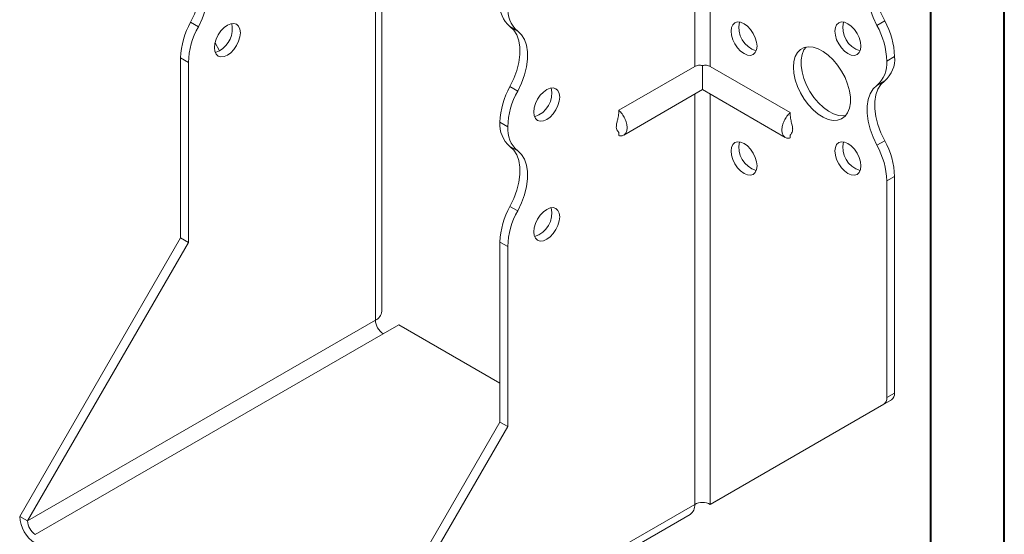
# Model space of a CAD drawing. Header units: millimetres. Extents: x 0 to 210, y 0 to 297.
# Tile 3 of 7: x 143 to 210, y 57 to 93. Entities that reach past the tile are written whole.
import ezdxf

# ---------------------------------------------------------------- set-up
doc = ezdxf.new("R2010")
doc.units = ezdxf.units.MM

msp = doc.modelspace()

# ---------------------------------------------------------------- linework, layer by layer
at = {"color": 7, "linetype": 'Continuous', "lineweight": 40}
for p, q in [((210.079, 0.215), (210.079, 297.215)), ((205.079, 5.215), (205.079, 292.215))]:
    msp.add_line(p, q, dxfattribs=at)
at = {"color": 7, "linetype": 'Continuous', "lineweight": 15}
for p, q in [((167.254, 72.052), (167.254, 99.916)), ((167.693, 72.664), (167.693, 100.529)), ((188.997, 95.627), (188.997, 89.351)), ((190.058, 89.351), (190.058, 95.627)), ((154.671, 92.366), (155.201, 92.06)), ((176.945, 91.756), (176.414, 92.062)), ((201.404, 92.143), (201.934, 92.449)), ((156.646, 90.424), (156.335, 90.963)), ((154.526, 89.629), (153.996, 89.935)), ((153.996, 77.667), (153.996, 89.935)), ((202.609, 90.019), (202.079, 89.713)), ((202.079, 89.712), (202.609, 90.018)), ((202.609, 90.019), (202.609, 90.018)), ((154.526, 77.36), (154.526, 89.629)), ((188.997, 89.351), (183.825, 86.365)), ((189.528, 89.405), (189.528, 87.768)), ((190.058, 89.351), (195.503, 86.208)), ((202.079, 89.713), (202.079, 89.712)), ((176.414, 87.979), (176.945, 87.673)), ((201.934, 88.368), (201.404, 88.061)), ((184.163, 84.67), (189.528, 87.768)), ((188.997, 87.461), (188.997, 59.5)), ((189.528, 87.768), (195.165, 84.513)), ((190.058, 59.5), (190.058, 87.461)), ((176.27, 85.243), (175.739, 85.549)), ((175.739, 85.548), (175.739, 85.549)), ((175.739, 85.548), (176.27, 85.242)), ((176.27, 85.242), (176.27, 85.243)), ((183.825, 84.86), (183.825, 84.637)), ((195.503, 84.697), (195.503, 84.479)), ((176.945, 83.591), (176.414, 83.897)), ((201.404, 83.978), (201.934, 84.284)), ((202.609, 81.854), (202.079, 81.548)), ((202.609, 81.854), (202.609, 67.086)), ((202.079, 81.548), (202.079, 66.779)), ((176.414, 79.814), (176.945, 79.508)), ((143.036, 58.683), (153.996, 77.667)), ((143.566, 58.377), (154.526, 77.36)), ((154.526, 77.36), (153.996, 77.667)), ((176.27, 77.077), (175.739, 77.383)), ((175.739, 65.114), (175.739, 77.383)), ((176.27, 64.808), (176.27, 77.077)), ((167.254, 72.052), (143.566, 58.377)), ((167.784, 71.133), (168.845, 71.746)), ((175.739, 67.766), (168.845, 71.746)), ((144.096, 57.458), (167.784, 71.133)), ((202.079, 66.779), (202.609, 67.086)), ((190.588, 59.806), (202.402, 66.628)), ((202.402, 66.628), (201.872, 66.322)), ((190.058, 59.5), (201.872, 66.322)), ((164.779, 46.131), (175.739, 65.114)), ((175.739, 65.114), (176.27, 64.808)), ((165.309, 45.825), (176.27, 64.808)), ((190.058, 59.5), (190.588, 59.806)), ((165.309, 45.825), (188.997, 59.5)), ((188.997, 59.5), (188.997, 59.499)), ((143.566, 58.377), (143.036, 58.683)), ((164.999, 45.138), (188.687, 58.813))]:
    msp.add_line(p, q, dxfattribs=at)
at = {"color": 7, "linetype": 'Continuous', "lineweight": 15, "flags": 128}
for points in [[(154.671, 96.449), (154.93, 96.204), (155.131, 95.881), (155.268, 95.49), (155.338, 95.041), (155.338, 94.545), (155.268, 94.015), (155.131, 93.466), (154.93, 92.911), (154.671, 92.366)], [(155.201, 92.06), (155.461, 92.605), (155.662, 93.16), (155.799, 93.709), (155.868, 94.238), (155.868, 94.734), (155.799, 95.184), (155.662, 95.575), (155.461, 95.898), (155.201, 96.143)], [(201.404, 92.143), (201.144, 92.689), (200.943, 93.243), (200.806, 93.792), (200.737, 94.322), (200.737, 94.818), (200.806, 95.268), (200.943, 95.659), (201.144, 95.981), (201.404, 96.227)], [(201.934, 96.533), (201.675, 96.287), (201.474, 95.965), (201.337, 95.574), (201.267, 95.124), (201.267, 94.628), (201.337, 94.098), (201.474, 93.549), (201.675, 92.995), (201.934, 92.449)], [(157.178, 92.16), (156.949, 91.993), (156.736, 91.768), (156.553, 91.5), (156.412, 91.208), (156.324, 90.911), (156.294, 90.629), (156.324, 90.382), (156.412, 90.187), (156.553, 90.057), (156.736, 90), (156.949, 90.021), (157.178, 90.119), (157.406, 90.286), (157.62, 90.511), (157.803, 90.778), (157.943, 91.071), (158.031, 91.368), (158.062, 91.65), (158.031, 91.896), (157.943, 92.092), (157.803, 92.222), (157.62, 92.278), (157.406, 92.257), (157.178, 92.16)], [(176.414, 87.979), (176.674, 88.524), (176.875, 89.079), (177.012, 89.628), (177.081, 90.158), (177.081, 90.654), (177.012, 91.103), (176.875, 91.494), (176.674, 91.817), (176.414, 92.062)], [(191.472, 91.753), (191.502, 92), (191.591, 92.195), (191.731, 92.325), (191.914, 92.382), (192.127, 92.361), (192.356, 92.263), (192.585, 92.097), (192.798, 91.872), (192.981, 91.604), (193.122, 91.311), (193.21, 91.014), (193.24, 90.732), (193.21, 90.486), (193.122, 90.291), (192.981, 90.16), (192.798, 90.104), (192.585, 90.125), (192.356, 90.222), (192.127, 90.389), (191.914, 90.614), (191.731, 90.882), (191.591, 91.174), (191.502, 91.471), (191.472, 91.753)], [(198.543, 91.754), (198.574, 92), (198.662, 92.196), (198.802, 92.326), (198.985, 92.382), (199.199, 92.361), (199.427, 92.264), (199.656, 92.097), (199.869, 91.872), (200.052, 91.604), (200.193, 91.312), (200.281, 91.015), (200.311, 90.733), (200.281, 90.486), (200.193, 90.291), (200.052, 90.161), (199.869, 90.104), (199.656, 90.125), (199.427, 90.223), (199.199, 90.39), (198.985, 90.615), (198.802, 90.882), (198.662, 91.175), (198.574, 91.472), (198.543, 91.754)], [(176.945, 87.673), (177.204, 88.218), (177.405, 88.773), (177.542, 89.322), (177.611, 89.851), (177.611, 90.348), (177.542, 90.797), (177.405, 91.188), (177.204, 91.511), (176.945, 91.756)], [(195.715, 89.304), (195.746, 89.687), (195.839, 90.021), (195.99, 90.297), (196.195, 90.504), (196.447, 90.637), (196.738, 90.691), (197.059, 90.664), (197.398, 90.557), (197.747, 90.374), (198.092, 90.121), (198.424, 89.805), (198.731, 89.437), (199.003, 89.028), (199.233, 88.593), (199.411, 88.144), (199.534, 87.696), (199.596, 87.264), (199.596, 86.862), (199.534, 86.502), (199.411, 86.196), (199.233, 85.953), (199.003, 85.782), (198.731, 85.689), (198.424, 85.675), (198.092, 85.742), (197.747, 85.888), (197.398, 86.107), (197.059, 86.393), (196.738, 86.736), (196.447, 87.126), (196.195, 87.549), (195.99, 87.993), (195.839, 88.443), (195.746, 88.885), (195.715, 89.304)], [(196.576, 90.671), (196.438, 90.473), (196.315, 90.167), (196.253, 89.807), (196.253, 89.404), (196.315, 88.972), (196.438, 88.524), (196.617, 88.076), (196.846, 87.64), (197.119, 87.232), (197.426, 86.864), (197.757, 86.548), (198.103, 86.295), (198.451, 86.112), (198.791, 86.005), (199.111, 85.978), (199.274, 85.997)], [(156.647, 90.425), (156.419, 90.328), (156.347, 90.312)], [(178.921, 87.773), (178.692, 87.606), (178.479, 87.381), (178.296, 87.113), (178.156, 86.821), (178.067, 86.524), (178.037, 86.242), (178.067, 85.995), (178.156, 85.8), (178.296, 85.67), (178.479, 85.613), (178.692, 85.635), (178.921, 85.732), (179.15, 85.899), (179.363, 86.124), (179.546, 86.392), (179.687, 86.684), (179.775, 86.981), (179.805, 87.263), (179.775, 87.51), (179.687, 87.705), (179.546, 87.835), (179.363, 87.892), (179.15, 87.87), (178.921, 87.773)], [(201.404, 83.978), (201.144, 84.523), (200.943, 85.078), (200.806, 85.627), (200.737, 86.157), (200.737, 86.653), (200.806, 87.102), (200.943, 87.493), (201.144, 87.816), (201.404, 88.061)], [(201.934, 88.368), (201.675, 88.122), (201.474, 87.8), (201.337, 87.408), (201.267, 86.959), (201.267, 86.463), (201.337, 85.933), (201.474, 85.384), (201.675, 84.829), (201.934, 84.284)], [(176.414, 79.814), (176.674, 80.359), (176.875, 80.913), (177.012, 81.463), (177.081, 81.992), (177.081, 82.488), (177.012, 82.938), (176.875, 83.329), (176.674, 83.651), (176.414, 83.897)], [(191.472, 83.588), (191.502, 83.834), (191.591, 84.03), (191.731, 84.16), (191.914, 84.216), (192.127, 84.195), (192.356, 84.098), (192.585, 83.931), (192.798, 83.706), (192.981, 83.438), (193.122, 83.146), (193.21, 82.849), (193.24, 82.567), (193.21, 82.32), (193.122, 82.125), (192.981, 81.995), (192.798, 81.938), (192.585, 81.959), (192.356, 82.057), (192.127, 82.224), (191.914, 82.449), (191.731, 82.716), (191.591, 83.009), (191.502, 83.306), (191.472, 83.588)], [(198.543, 83.588), (198.574, 83.835), (198.662, 84.03), (198.802, 84.161), (198.985, 84.217), (199.199, 84.196), (199.427, 84.099), (199.656, 83.932), (199.869, 83.707), (200.052, 83.439), (200.193, 83.146), (200.281, 82.849), (200.311, 82.568), (200.281, 82.321), (200.193, 82.126), (200.052, 81.995), (199.869, 81.939), (199.656, 81.96), (199.427, 82.057), (199.199, 82.224), (198.985, 82.449), (198.802, 82.717), (198.662, 83.01), (198.574, 83.307), (198.543, 83.588)], [(176.945, 79.508), (177.204, 80.053), (177.405, 80.607), (177.542, 81.157), (177.611, 81.686), (177.611, 82.182), (177.542, 82.632), (177.405, 83.023), (177.204, 83.345), (176.945, 83.591)], [(178.921, 79.608), (178.692, 79.441), (178.479, 79.216), (178.296, 78.948), (178.156, 78.656), (178.067, 78.358), (178.037, 78.077), (178.067, 77.83), (178.156, 77.635), (178.296, 77.505), (178.479, 77.448), (178.692, 77.469), (178.921, 77.566), (179.15, 77.733), (179.363, 77.958), (179.546, 78.226), (179.687, 78.519), (179.775, 78.816), (179.805, 79.097), (179.775, 79.344), (179.687, 79.539), (179.546, 79.67), (179.363, 79.726), (179.15, 79.705), (178.921, 79.608)]]:
    msp.add_lwpolyline(points, dxfattribs=at)
at = {"color": 7, "linetype": 'Continuous', "lineweight": 15}
for centre, radius, start, end in [((177.691, 93.548), 1.959, 175.16254, 229.32327), ((178.221, 93.242), 1.959, 175.16254, 229.32327), ((159.305, 89.77), 5.312, 150.73691, 178.21768), ((159.835, 89.464), 5.312, 150.73691, 178.21768), ((155.776, 91.927), 1.737, 300.09623, 11.47264), ((193.655, 91.992), 1.645, 166.50195, 253.49268), ((200.726, 91.993), 1.645, 166.50195, 253.49268), ((196.773, 89.548), 5.308, 1.78273, 29.26742), ((197.303, 89.854), 5.308, 1.78273, 29.26742), ((200.658, 89.853), 1.959, 310.67673, 4.83746), ((200.127, 89.547), 1.959, 310.67673, 4.83746), ((181.045, 85.384), 5.308, 150.73258, 178.21727), ((177.623, 87.502), 1.645, 286.50732, 13.49805), ((181.575, 85.078), 5.308, 150.73258, 178.21727), ((177.692, 85.383), 1.96, 175.16429, 229.31203), ((178.223, 85.077), 1.96, 175.16429, 229.31203), ((193.655, 83.827), 1.645, 166.50195, 253.49268), ((200.726, 83.828), 1.645, 166.50195, 253.49268), ((196.773, 81.383), 5.308, 1.78273, 29.26742), ((197.303, 81.689), 5.308, 1.78273, 29.26742), ((181.048, 77.218), 5.312, 150.73691, 178.21768), ((181.579, 76.911), 5.312, 150.73691, 178.21768), ((177.623, 79.337), 1.645, 286.50732, 13.49805), ((166.943, 72.739), 0.754, 294.37466, 354.3052), ((168.405, 72.104), 1.153, 182.60548, 237.39452), ((202.109, 67.036), 0.503, 305.69804, 5.62038), ((201.578, 66.73), 0.503, 305.69804, 5.62038), ((188.262, 59.418), 0.739, 305.01333, 6.29885), ((189.528, 58.476), 1.153, 62.60967, 117.39033), ((145.338, 58.788), 2.305, 182.60548, 237.39452), ((144.717, 58.429), 1.153, 182.60548, 237.39452)]:
    msp.add_arc(centre, radius, start, end, dxfattribs=at)
for points, knots in [([(189.528, 89.405), (189.481, 89.42), (189.433, 89.429), (189.338, 89.437), (189.291, 89.436), (189.153, 89.42), (189.068, 89.392), (188.997, 89.351)], [0, 0, 0, 0, 0.25, 0.25, 0.5, 0.5, 1, 1, 1, 1]), ([(190.058, 89.351), (190.023, 89.371), (189.984, 89.389), (189.901, 89.415), (189.857, 89.425), (189.72, 89.441), (189.622, 89.434), (189.528, 89.405)], [0, 0, 0, 0, 0.25, 0.25, 0.5, 0.5, 1, 1, 1, 1]), ([(183.825, 86.161), (183.812, 86.044), (183.789, 85.845), (183.719, 85.606), (183.679, 85.428), (183.656, 85.275), (183.661, 85.142), (183.685, 85.053), (183.723, 84.972), (183.789, 84.908), (183.812, 84.864), (183.825, 84.84)], [0, 0, 0, 0, 0.183504, 0.31194, 0.386743, 0.467744, 0.560177, 0.6132, 0.6742, 0.824602, 1, 1, 1, 1]), ([(183.825, 84.637), (183.865, 84.626), (183.905, 84.621), (183.982, 84.618), (184.019, 84.621), (184.087, 84.636), (184.12, 84.647), (184.18, 84.679), (184.209, 84.7), (184.259, 84.748), (184.281, 84.776), (184.32, 84.839), (184.337, 84.874), (184.364, 84.95), (184.374, 84.991), (184.387, 85.079), (184.391, 85.126), (184.391, 85.223), (184.387, 85.273), (184.374, 85.375), (184.364, 85.429), (184.324, 85.59), (184.284, 85.698), (184.183, 85.912), (184.123, 86.014), (184.018, 86.157), (183.982, 86.203), (183.905, 86.288), (183.865, 86.328), (183.825, 86.365)], [0, 0, 0, 0, 0.0625, 0.0625, 0.125, 0.125, 0.1875, 0.1875, 0.25, 0.25, 0.3125, 0.3125, 0.375, 0.375, 0.4375, 0.4375, 0.5, 0.5, 0.5625, 0.5625, 0.625, 0.625, 0.75, 0.75, 0.875, 0.875, 0.9375, 0.9375, 1, 1, 1, 1]), ([(195.503, 86.208), (195.463, 86.171), (195.423, 86.131), (195.346, 86.046), (195.31, 86), (195.241, 85.906), (195.209, 85.857), (195.148, 85.755), (195.12, 85.702), (195.069, 85.596), (195.047, 85.542), (195.008, 85.434), (194.991, 85.38), (194.964, 85.272), (194.954, 85.22), (194.941, 85.117), (194.937, 85.066), (194.937, 84.92), (194.951, 84.832), (195.004, 84.679), (195.043, 84.615), (195.145, 84.518), (195.205, 84.486), (195.309, 84.464), (195.346, 84.461), (195.423, 84.463), (195.463, 84.469), (195.503, 84.479)], [0, 0, 0, 0, 0.0625, 0.0625, 0.125, 0.125, 0.1875, 0.1875, 0.25, 0.25, 0.3125, 0.3125, 0.375, 0.375, 0.4375, 0.4375, 0.5, 0.5, 0.625, 0.625, 0.75, 0.75, 0.875, 0.875, 0.9375, 0.9375, 1, 1, 1, 1]), ([(195.508, 84.686), (195.51, 84.686), (195.517, 84.686), (195.565, 84.746), (195.627, 84.849), (195.662, 84.959), (195.67, 85.061), (195.665, 85.178), (195.629, 85.375), (195.544, 85.658), (195.517, 85.882), (195.503, 86.004)], [0, 0, 0, 0, 0.08308, 0.205474, 0.329774, 0.435047, 0.48189, 0.527082, 0.637091, 0.80214, 1, 1, 1, 1])]:
    msp.add_open_spline(points, degree=3, knots=knots, dxfattribs=at)
for points in [[(183.825, 86.365), (183.825, 86.297), (183.825, 86.229), (183.825, 86.161)], [(195.503, 86.208), (195.503, 86.14), (195.503, 86.072), (195.503, 86.004)]]:
    msp.add_open_spline(points, degree=3, dxfattribs=at)

doc.saveas('drawing.dxf')
